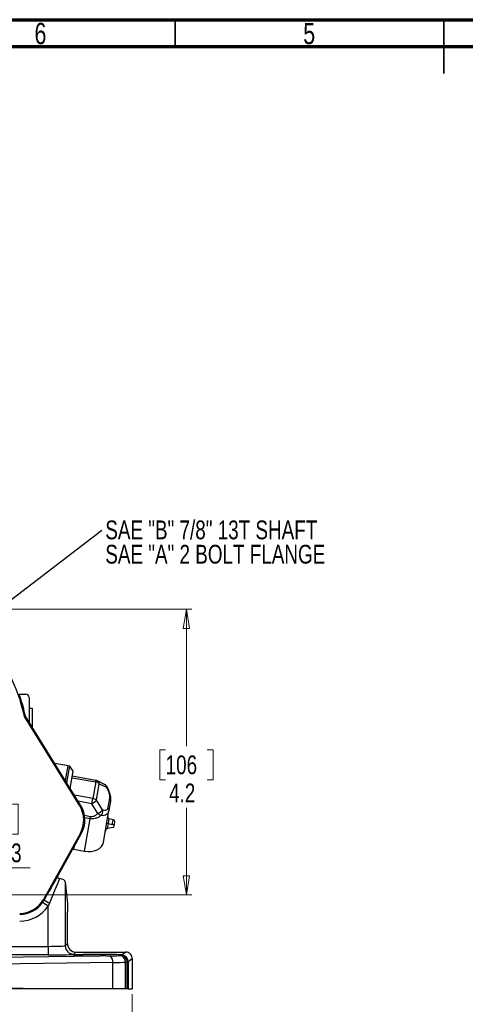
# Model space of a CAD drawing. Header units: inches. Extents: x 0.6 to 16.3, y 0.2 to 11.5.
# Tile 7 of 33: x 5.4 to 8.6, y 4.3 to 11.5. Entities that reach past the tile are written whole.
import ezdxf

# ---------------------------------------------------------------- set-up
doc = ezdxf.new("R2010")
doc.units = ezdxf.units.IN
doc.header["$MEASUREMENT"] = 0
doc.styles.add('SLDTEXTSTYLE0', font='TXT', dxfattribs={"width": 0.75})
doc.dimstyles.new('SLDDIMSTYLE3', dxfattribs={"dimtxt": 0.137795, "dimasz": 0.14, "dimexe": 0, "dimexo": 0.0625, "dimgap": 0.034449, "dimtad": 0, "dimtih": 1, "dimtoh": 1, "dimdec": 1, "dimlfac": 2, "dimrnd": 1e-09, "dimzin": 12, "dimdsep": 46, "dimtxsty": 'SLDTEXTSTYLE0', "dimblk1": 'CLOSED', "dimblk2": 'CLOSED', "dimsah": 1, "dimcen": 0.09, "dimadec": 0, "dimazin": 3, "dimtfac": 1, "dimtofl": 0, "dimtmove": 0, "dimatfit": 3, "dimldrblk": 'CLOSED', "dimfxl": 0, "dimfrac": 2, "dimtolj": 1, "dimtzin": 12, "dimarcsym": 0})
doc.dimstyles.new('SLDDIMSTYLE4', dxfattribs={"dimtxt": 0.137795, "dimasz": 0.14, "dimexe": 0, "dimexo": 0.0625, "dimgap": 0.034449, "dimtad": 0, "dimtih": 1, "dimtoh": 1, "dimdec": 1, "dimlfac": 2, "dimrnd": 1e-09, "dimzin": 12, "dimdsep": 46, "dimtxsty": 'SLDTEXTSTYLE0', "dimblk1": 'NONE', "dimblk2": 'CLOSED', "dimsah": 1, "dimcen": 0, "dimadec": 0, "dimazin": 3, "dimtfac": 1, "dimtdec": 1, "dimtmove": 0, "dimatfit": 3, "dimldrblk": 'NONE', "dimfxl": 0, "dimfrac": 2, "dimtolj": 1, "dimtzin": 12, "dimarcsym": 0})
doc.dimstyles.new('SLDDIMSTYLE5', dxfattribs={"dimtxt": 0.137795, "dimasz": 0.14, "dimexe": 0, "dimexo": 0.0625, "dimgap": 0.034449, "dimtad": 1, "dimdec": 1, "dimlfac": 2, "dimrnd": 1e-09, "dimzin": 4, "dimdsep": 46, "dimtxsty": 'SLDTEXTSTYLE0', "dimblk1": 'CLOSED', "dimblk2": 'CLOSED', "dimsah": 1, "dimcen": 0.09, "dimadec": 0, "dimazin": 1, "dimtfac": 1, "dimtofl": 0, "dimtmove": 0, "dimatfit": 3, "dimldrblk": 'CLOSED', "dimfxl": 0, "dimfrac": 2, "dimtolj": 1, "dimtzin": 12, "dimarcsym": 0})
doc.dimstyles.new('SLDDIMSTYLE7', dxfattribs={"dimtxt": 0.18, "dimasz": 0.03, "dimexe": 0, "dimexo": 0.0625, "dimgap": 0, "dimtad": 0, "dimtih": 1, "dimtoh": 1, "dimdec": 0, "dimrnd": 1e-09, "dimzin": 0, "dimdsep": 46, "dimtxsty": 'Standard', "dimblk1": 'DOT', "dimblk2": 'DOT', "dimsah": 1, "dimcen": 0.09, "dimadec": 0, "dimazin": 0, "dimtfac": 0.03, "dimtdec": 0, "dimtofl": 0, "dimtmove": 0, "dimatfit": 3, "dimldrblk": 'DOT', "dimfxl": 0, "dimfrac": 2, "dimtolj": 1, "dimtzin": 0, "dimarcsym": 0})

# ---------------------------------------------------------------- blocks, each defined once
blk = doc.blocks.new('_Closed')
at = {"color": 0, "linetype": 'ByBlock', "lineweight": -2}
for p, q in [((-1, 0.166667), (0, 0)), ((-1, 0.166667), (-1, -0.166667)), ((0, 0), (-1, -0.166667)), ((0, 0), (-1, 0))]:
    blk.add_line(p, q, dxfattribs=at)
blk = doc.blocks.new('_D_4')
at = {"color": 7, "linetype": 'Continuous', "lineweight": 0}
for p, q in [((4.202, 7.1734), (6.6192, 7.1734)), ((6.5798, 7.1734), (6.5798, 6.1705)), ((6.4271, 6.1426), (6.3851, 6.1426)), ((6.3851, 6.1426), (6.3851, 5.9238)), ((6.7325, 6.1426), (6.7745, 6.1426)), ((6.7745, 6.1426), (6.7745, 5.9238)), ((6.3851, 5.9238), (6.4271, 5.9238)), ((6.7745, 5.9238), (6.7325, 5.9238)), ((6.5798, 5.0789), (6.5798, 5.7176)), ((4.202, 5.0789), (6.6192, 5.0789))]:
    blk.add_line(p, q, dxfattribs=at)
at = {"color": 7, "linetype": 'Continuous', "lineweight": 18, "xscale": 0.14, "yscale": 0.14}
for p, rotation in [((6.5798, 7.1734, 0.8982), 90.0000000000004), ((6.5798, 5.0789, 0.8982), 270.0000000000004)]:
    blk.add_blockref('_Closed', p, dxfattribs=dict(at, rotation=rotation))
at = {"color": 7, "linetype": 'Continuous', "lineweight": 18, "char_height": 0.1378, "attachment_point": 1, "style": 'SLDTEXTSTYLE0'}
for s, insert in [('106', (6.4271, 6.1014)), ('4.2', (6.4525, 5.8953))]:
    blk.add_mtext(s, dxfattribs=dict(at, insert=insert))
blk = doc.blocks.new('_D_7')
at = {"color": 7, "linetype": 'Continuous', "lineweight": 0}
for p, q in [((3.6165, 6.7457), (4.7087, 5.5066)), ((5.1016, 5.744), (5.0596, 5.744)), ((5.0596, 5.744), (5.0596, 5.5252)), ((5.3052, 5.744), (5.3472, 5.744)), ((5.3472, 5.744), (5.3472, 5.5252)), ((4.7087, 5.5066), (4.9097, 5.2785)), ((5.0596, 5.5252), (5.1016, 5.5252)), ((5.3472, 5.5252), (5.3052, 5.5252)), ((4.9097, 5.2785), (5.4346, 5.2785))]:
    blk.add_line(p, q, dxfattribs=at)
at = {"color": 7, "linetype": 'Continuous', "lineweight": 18, "xscale": 0.14, "yscale": 0.14, "rotation": 131.3937990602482}
blk.add_blockref('_Closed', (4.7087, 5.5066, 0.8982), dxfattribs=at)
at = {"color": 7, "linetype": 'Continuous', "lineweight": 18, "char_height": 0.1378, "attachment_point": 1, "style": 'SLDTEXTSTYLE0'}
for s, insert in [('84', (5.1016, 5.7028)), ('%%c', (4.9722, 5.4561)), ('3.3', (5.1801, 5.4561))]:
    blk.add_mtext(s, dxfattribs=dict(at, insert=insert))
blk = doc.blocks.new('_None')
blk = doc.blocks.new('_D_9')
at = {"color": 7, "linetype": 'Continuous', "lineweight": 0}
for p, q in [((4.1626, 6.0868), (4.1626, 3.7199)), ((6.1833, 4.3503), (6.1833, 3.7199)), ((5.0507, 4.1842), (5.0087, 4.1842)), ((5.0087, 4.1842), (5.0087, 3.9654)), ((5.3561, 4.1842), (5.3981, 4.1842)), ((5.3981, 4.1842), (5.3981, 3.9654)), ((5.0087, 3.9654), (5.0507, 3.9654)), ((5.3981, 3.9654), (5.3561, 3.9654)), ((4.1626, 3.7593), (6.1833, 3.7593))]:
    blk.add_line(p, q, dxfattribs=at)
at = {"color": 7, "linetype": 'Continuous', "lineweight": 18, "xscale": 0.14, "yscale": 0.14, "rotation": 180.0000000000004}
blk.add_blockref('_Closed', (4.1626, 3.7593, 0.8982), dxfattribs=at)
at = {"color": 7, "linetype": 'Continuous', "lineweight": 18, "xscale": 0.14, "yscale": 0.14}
blk.add_blockref('_Closed', (6.1833, 3.7593, 0.8982), dxfattribs=at)
at = {"color": 7, "linetype": 'Continuous', "lineweight": 18, "char_height": 0.1378, "attachment_point": 1, "style": 'SLDTEXTSTYLE0'}
for s, insert in [('103', (5.0507, 4.1431)), ('4.0', (5.0761, 3.9369))]:
    blk.add_mtext(s, dxfattribs=dict(at, insert=insert))
blk = doc.blocks.new('SW_NOTE_0_2')
at = {"color": 0, "linetype": 'Continuous', "lineweight": 0, "char_height": 0.137795, "attachment_point": 1, "style": 'SLDTEXTSTYLE0'}
for s, insert in [('SAE "B" 7/8" 13T SHAFT', (0.0245, 0.0706)), ('SAE "A" 2 BOLT FLANGE', (0.0245, -0.1076))]:
    blk.add_mtext(s, dxfattribs=dict(at, insert=insert))
blk = doc.blocks.new('_Dot')
at = {"color": 0, "linetype": 'ByBlock', "lineweight": -2}
blk.add_line((-0.5, 0), (-1, 0), dxfattribs=at)
at = {"color": 0, "linetype": 'ByBlock', "const_width": 0.5}
blk.add_lwpolyline([(-0.25, 0, 1), (0.25, 0, 1)], format="xyb", close=True, dxfattribs=at)

msp = doc.modelspace()

# ---------------------------------------------------------------- linework, layer by layer
at = {"color": 7, "linetype": 'Continuous', "lineweight": 70}
for p, q in [((0.5906, 11.4961), (16.3386, 11.4961)), ((0.7874, 11.2992), (16.1417, 11.2992))]:
    msp.add_line(p, q, dxfattribs=at)
at = {"color": 7, "linetype": 'Continuous', "lineweight": 35}
for p, q in [((6.4961, 11.2992), (6.4961, 11.4961)), ((8.4646, 11.4961), (8.4646, 11.1024)), ((8.4646, 11.2992), (8.4646, 11.4961))]:
    msp.add_line(p, q, dxfattribs=at)
at = {"color": 7, "linetype": 'Continuous', "lineweight": 25}
for p, q in [((5.3547, 6.5504), (5.4029, 6.5504)), ((5.4278, 6.5254), (5.4278, 6.3449)), ((5.4518, 6.4449), (5.4278, 6.4449)), ((5.4518, 6.4445), (5.4518, 6.4449)), ((5.4518, 6.3058), (5.4518, 6.4445)), ((5.3928, 6.3862), (5.4003, 6.3892)), ((5.7978, 5.7322), (5.3928, 6.3862)), ((5.4278, 6.3449), (5.4002, 6.3894)), ((5.467, 6.2815), (5.4003, 6.3892)), ((5.467, 6.2815), (5.4427, 6.3209)), ((5.8045, 5.7364), (5.467, 6.2815)), ((5.7122, 6.0262), (5.6146, 6.0432)), ((5.693, 5.9165), (5.7122, 6.0262)), ((5.7091, 5.9307), (5.725, 6.0216)), ((5.725, 6.0216), (5.7122, 6.0262)), ((5.7502, 5.9858), (5.725, 6.0216)), ((5.7037, 5.8993), (5.7091, 5.9307)), ((5.7282, 5.8597), (5.7502, 5.9858)), ((5.9169, 5.9185), (5.7437, 5.9486)), ((5.9149, 5.9069), (5.8938, 5.7858)), ((5.9202, 5.7728), (5.9413, 5.8939)), ((5.9803, 5.8887), (5.9279, 5.9149)), ((5.9413, 5.8939), (5.9938, 5.8678)), ((5.8872, 5.7478), (5.8938, 5.7858)), ((6.016, 5.7889), (6.0038, 5.7189)), ((5.8045, 5.7364), (5.7978, 5.7322)), ((5.9317, 5.6765), (5.8872, 5.7478)), ((5.9648, 5.7015), (5.9202, 5.7728)), ((6.0241, 5.7672), (6.0119, 5.6972)), ((5.8331, 5.3992), (5.8745, 5.637)), ((5.8745, 5.637), (5.8776, 5.6546)), ((5.9715, 5.4649), (6.0119, 5.6972)), ((6.0114, 5.6357), (6.0054, 5.6016)), ((6.0418, 5.6305), (6.0114, 5.6357)), ((6.0054, 5.6016), (5.9956, 5.6033)), ((6.0054, 5.6016), (5.9991, 5.5655)), ((6.0042, 5.567), (6.04, 5.5748)), ((6.0054, 5.6016), (6.0358, 5.5963)), ((6.0358, 5.5963), (6.0418, 5.6305)), ((6.0492, 5.5829), (6.0552, 5.617)), ((5.8025, 5.531), (5.5319, 5.0453)), ((5.6415, 5.2258), (5.8094, 5.5272)), ((5.8094, 5.5272), (5.8025, 5.531)), ((5.7533, 5.4131), (5.7467, 5.4146)), ((5.7533, 5.4131), (5.8331, 5.3992)), ((5.6918, 5.1751), (5.6918, 4.7065)), ((5.6918, 5.1751), (5.7075, 5.0147)), ((5.526, 5.0241), (5.5374, 5.0422)), ((5.5669, 4.9954), (5.526, 5.0241)), ((5.5374, 5.0422), (5.5319, 5.0453)), ((5.577, 5.0179), (5.5669, 4.9954)), ((5.5669, 4.7017), (5.5669, 4.9954)), ((5.7075, 5.0147), (5.7075, 4.9522)), ((5.7075, 4.7222), (5.7075, 4.9522)), ((2.6897, 4.7017), (5.5669, 4.7017)), ((5.5669, 4.7017), (5.5669, 4.6392)), ((5.6918, 4.7065), (5.7075, 4.7222)), ((5.5669, 4.6392), (2.6897, 4.6392)), ((4.8988, 4.6176), (5.9483, 4.6325)), ((5.77, 4.6597), (5.7543, 4.644)), ((5.77, 4.6597), (6.1333, 4.6597)), ((6.1056, 4.632), (6.1039, 4.632)), ((6.1162, 4.6328), (6.1056, 4.632)), ((6.1061, 4.6393), (6.1333, 4.6597)), ((6.1172, 4.6329), (6.1162, 4.6328)), ((6.1216, 4.6336), (6.1172, 4.6329)), ((6.1333, 4.6597), (6.1333, 4.6597)), ((6.0401, 4.5835), (4.9226, 4.5676)), ((6.0401, 4.3897), (6.0401, 4.5835)), ((6.133, 4.5855), (6.133, 4.5855)), ((6.133, 4.3897), (6.133, 4.5855)), ((6.1348, 4.3897), (6.1348, 4.5856)), ((6.1472, 4.5863), (6.1472, 4.5863)), ((6.1472, 4.3897), (6.1472, 4.5863)), ((6.1483, 4.5864), (6.1483, 4.5864)), ((6.1483, 4.3897), (6.1483, 4.5864)), ((6.1833, 4.6097), (6.1532, 4.5872)), ((6.1532, 4.5872), (6.1532, 4.3897)), ((6.1833, 4.6097), (6.1833, 4.6097)), ((6.1833, 4.6097), (6.1833, 4.3897)), ((5.7527, 4.3897), (4.922, 4.3897)), ((4.9226, 4.4015), (5.7527, 4.3897)), ((6.0401, 4.3897), (5.7527, 4.3897)), ((6.133, 4.3897), (6.0401, 4.3897)), ((6.1348, 4.3897), (6.133, 4.3897)), ((6.1532, 4.3897), (6.1483, 4.3897)), ((6.1532, 4.3897), (6.1833, 4.3897))]:
    msp.add_line(p, q, dxfattribs=at)
at = {"color": 8, "linetype": 'Continuous', "lineweight": 25}
for p, q in [((5.7417, 5.9371), (5.9149, 5.9069)), ((5.9149, 5.9069), (5.9169, 5.9185)), ((5.8938, 5.7858), (5.7594, 5.8092)), ((5.8872, 5.7478), (5.7867, 5.7653)), ((5.8325, 5.6625), (5.8776, 5.6546)), ((5.8745, 5.637), (5.8348, 5.6439)), ((5.7567, 5.4327), (5.7533, 5.4131))]:
    msp.add_line(p, q, dxfattribs=at)
at = {"color": 7, "linetype": 'Continuous', "lineweight": 25, "flags": 128}
for points in [[(6.04, 5.5748), (6.0442, 5.5764), (6.0474, 5.5789), (6.0491, 5.5822), (6.0492, 5.5857), (6.0477, 5.5893), (6.0448, 5.5925), (6.0407, 5.5949), (6.0358, 5.5963)], [(5.8331, 5.3992), (5.8575, 5.3967), (5.8814, 5.3977), (5.9041, 5.402), (5.9247, 5.4096), (5.9423, 5.4201), (5.9563, 5.4332), (5.9661, 5.4483), (5.9715, 5.4649)]]:
    msp.add_lwpolyline(points, dxfattribs=at)
at = {"color": 7, "linetype": 'Continuous', "lineweight": 25}
for centre, radius, start, end in [((4.1626, 6.1261), 1.2574, 11.93742, 27.2768), ((4.1626, 6.1261), 1.2653, 12.00018, 18.66187), ((5.9056, 5.8531), 0.0547, 63.98581, 80.2432), ((5.9106, 5.8627), 0.0438, 45.40534, 64.2572), ((5.8845, 5.732), 0.0547, 63.98581, 80.2432), ((5.8895, 5.7416), 0.0438, 45.40534, 64.2572), ((5.629, 5.6277), 0.1986, 330.8844, 31.7687), ((5.629, 5.6277), 0.2065, 330.8844, 31.7687), ((5.8214, 5.8689), 0.1378, 298.48407, 315.79814), ((5.866, 5.7976), 0.1378, 298.48407, 315.79814), ((6.0109, 5.5362), 0.0315, 102.19679, 111.89651), ((6.0413, 5.6165), 0.0139, 1.86776, 87.84499), ((5.3584, 5.1419), 0.1986, 270, 330.8844), ((5.3584, 5.1419), 0.2048, 270, 324.89168), ((5.3584, 5.1419), 0.2548, 270, 324.89168), ((5.7202, 5.2956), 0.3124, 234.18814, 242.71916), ((5.7543, 4.7065), 0.0625, 180.04597, 269.95403), ((5.976, 4.5878), 0.0643, 356.11669, 40.98042), ((6.0822, 4.5861), 0.0507, 359.33836, 64.73352), ((6.1032, 4.5871), 0.05, 0.05829, 68.35409)]:
    msp.add_arc(centre, radius, start, end, dxfattribs=at)
at = {"color": 8, "linetype": 'Continuous', "lineweight": 25}
for centre, radius, start, end in [((5.9152, 5.8919), 0.0262, 4.39484, 61.27361), ((5.9676, 5.8657), 0.0263, 4.4089, 60.96392)]:
    msp.add_arc(centre, radius, start, end, dxfattribs=at)
at = {"color": 7, "linetype": 'Continuous', "lineweight": 25}
for centre, major_axis, ratio, start_param, end_param in [((4.1641, 6.1261), (1.2639, 0), 0.999999, 0.326102, 0.342329), ((5.4029, 6.5254), (0, 0.025), 0.998782, 4.712389, 6.283185), ((6.0138, 5.6497), (-0.0024, -0.0139), 0.707107, 4.712389, 6.283185), ((5.5232, 5.0042), (0.1749, 0.3144), 0.016976, 0.865252, 1.459185), ((5.5669, 4.9799), (0.1249, 0.3145), 0.013712, 0.804682, 1.45519), ((5.6425, 5.2258), (0.0131, 0.0235), 0.030499, 1.587802, 2.367143), ((5.5669, 5.1743), (0.125, 0), 0.267949, 0.02618, 0.839185), ((5.5669, 4.7066), (0.125, 0), 0.039279, 4.712389, 6.257005), ((5.77, 4.7222), (0.0442, 0.0442), 0.999315, 2.356537, 3.926648), ((5.5669, 4.6441), (0.1875, 0), 0.026186, 4.712389, 6.257005), ((5.9368, 4.6373), (0.185, 0), 0.026186, 0.4149, 4.774885), ((5.9368, 4.5873), (0.2165, 0), 0.020139, 5.209808, 5.845887), ((5.8439, 4.5885), (0.3191, 0), 0.022083, 5.845513, 5.859511), ((5.8607, 4.5878), (0.2945, 0), 0.02174, 6.050518, 6.0672), ((5.9368, 4.5873), (0.2165, 0), 0.020139, 6.06689, 6.248279)]:
    msp.add_ellipse(centre, major_axis=major_axis, ratio=ratio, start_param=start_param, end_param=end_param, dxfattribs=at)
for points, knots in [([(5.4427, 6.3209), (5.4391, 6.327), (5.4342, 6.335), (5.4294, 6.3432), (5.4275, 6.3466), (5.4272, 6.3473), (5.4271, 6.3476)], [0, 0, 0, 0, 0.539887, 0.717751, 0.8972, 1, 1, 1, 1]), ([(5.9276, 5.9145), (5.9265, 5.9152), (5.9237, 5.917), (5.9199, 5.9181), (5.9174, 5.9183), (5.9169, 5.9183)], [0, 0, 0, 0, 0.343354, 0.868293, 1, 1, 1, 1]), ([(5.9971, 5.8729), (5.9955, 5.8752), (5.9919, 5.8806), (5.9859, 5.8861), (5.9813, 5.8879), (5.9801, 5.8883)], [0, 0, 0, 0, 0.364996, 0.836491, 1, 1, 1, 1]), ([(5.9938, 5.8678), (5.995, 5.8689), (5.9975, 5.8714), (5.9972, 5.8723), (5.9971, 5.8728)], [0, 0, 0, 0, 0.489604, 1, 1, 1, 1]), ([(5.9938, 5.8678), (5.9982, 5.8593), (6.0063, 5.844), (6.0138, 5.8215), (6.0172, 5.8029), (6.0164, 5.7934), (6.016, 5.7889)], [0, 0, 0, 0, 0.318086, 0.578862, 0.799636, 1, 1, 1, 1]), ([(6.0239, 5.766), (6.0247, 5.7734), (6.0263, 5.7889), (6.0215, 5.816), (6.0118, 5.8451), (6.002, 5.8636), (5.9969, 5.8732)], [0, 0, 0, 0, 0.223024, 0.46498, 0.72326, 1, 1, 1, 1]), ([(6.016, 5.7889), (6.0174, 5.7873), (6.0203, 5.784), (6.0231, 5.7785), (6.0246, 5.7728), (6.0243, 5.769), (6.0241, 5.7672)], [0, 0, 0, 0, 0.240896, 0.490924, 0.745622, 1, 1, 1, 1]), ([(6.0038, 5.7189), (6.0027, 5.715), (6.0005, 5.7069), (5.9926, 5.6997), (5.9806, 5.6968), (5.9704, 5.6998), (5.9648, 5.7015)], [0, 0, 0, 0, 0.200475, 0.421247, 0.682034, 1, 1, 1, 1]), ([(5.9525, 5.66), (5.9459, 5.6553), (5.9331, 5.6463), (5.9126, 5.6385), (5.8929, 5.635), (5.8806, 5.6363), (5.8745, 5.637)], [0, 0, 0, 0, 0.292303, 0.557649, 0.782589, 1, 1, 1, 1]), ([(5.8776, 5.6546), (5.8816, 5.6543), (5.8897, 5.6535), (5.9032, 5.6568), (5.9179, 5.6641), (5.9269, 5.6722), (5.9317, 5.6765)], [0, 0, 0, 0, 0.19305, 0.39655, 0.678702, 1, 1, 1, 1]), ([(5.9525, 5.66), (5.9494, 5.662), (5.9432, 5.666), (5.9356, 5.673), (5.9317, 5.6765)], [0, 0, 0, 0, 0.5, 1, 1, 1, 1]), ([(6.0119, 5.6972), (6.0102, 5.691), (6.0068, 5.6785), (5.9941, 5.6659), (5.9762, 5.6584), (5.9607, 5.6595), (5.9525, 5.66)], [0, 0, 0, 0, 0.224954, 0.458865, 0.715386, 1, 1, 1, 1]), ([(5.9635, 5.6797), (5.9635, 5.6797), (5.9634, 5.6797), (5.9634, 5.6796), (5.9634, 5.6796), (5.9634, 5.6796), (5.9634, 5.6795), (5.9633, 5.6793), (5.9632, 5.6788), (5.9629, 5.678), (5.9624, 5.6764), (5.9611, 5.6732), (5.9583, 5.6672), (5.9548, 5.6629), (5.9525, 5.66)], [0, 0, 0, 0, 0.000246, 0.000666, 0.002022, 0.004035, 0.008059, 0.016107, 0.032203, 0.064389, 0.128722, 0.257061, 0.511171, 1, 1, 1, 1]), ([(5.9991, 5.5655), (5.9978, 5.5647), (5.9942, 5.5629), (5.9891, 5.5565), (5.9864, 5.5499), (5.9855, 5.5455), (5.9854, 5.5448), (5.9854, 5.5448)], [0, 0, 0, 0, 0.186249, 0.490118, 0.92321, 0.994386, 1, 1, 1, 1]), ([(5.6326, 5.2104), (5.6325, 5.2093), (5.6323, 5.2069), (5.6376, 5.2032), (5.6446, 5.2006), (5.6495, 5.1994), (5.6504, 5.1992)], [0, 0, 0, 0, 0.261991, 0.578176, 0.927815, 1, 1, 1, 1]), ([(6.0245, 4.63), (6.0245, 4.63), (6.0155, 4.6299), (5.9966, 4.6303), (5.9708, 4.6321), (5.9544, 4.6324), (5.9483, 4.6325)], [0, 0, 0, 0, 0.002521, 0.381406, 0.771453, 1, 1, 1, 1]), ([(6.1039, 4.632), (6.0991, 4.6317), (6.0893, 4.6313), (6.0643, 4.6306), (6.04, 4.6302), (6.0245, 4.63)], [0, 0, 0, 0, 0.260093, 0.527555, 1, 1, 1, 1]), ([(6.1348, 4.5856), (6.1341, 4.5921), (6.1326, 4.6051), (6.1221, 4.6216), (6.1117, 4.6293), (6.1059, 4.6319), (6.1056, 4.632)], [0, 0, 0, 0, 0.326621, 0.653242, 0.979863, 1, 1, 1, 1]), ([(6.1061, 4.6393), (6.1102, 4.6385), (6.1204, 4.6367), (6.1212, 4.6348), (6.1216, 4.6336)], [0, 0, 0, 0, 0.403312, 1, 1, 1, 1]), ([(6.1472, 4.5863), (6.1466, 4.5919), (6.1455, 4.6032), (6.137, 4.6181), (6.1265, 4.6279), (6.1189, 4.6315), (6.1162, 4.6328)], [0, 0, 0, 0, 0.2824606, 0.5649212, 0.8473826, 1, 1, 1, 1]), ([(6.1483, 4.5864), (6.1475, 4.5929), (6.146, 4.606), (6.1347, 4.6225), (6.1237, 4.6302), (6.1175, 4.6327), (6.1172, 4.6329)], [0, 0, 0, 0, 0.327853, 0.655706, 0.983559, 1, 1, 1, 1]), ([(6.1833, 4.6097), (6.1827, 4.6153), (6.1816, 4.6266), (6.173, 4.6416), (6.1603, 4.6528), (6.1463, 4.6588), (6.137, 4.6594), (6.1333, 4.6597)], [0, 0, 0, 0, 0.214662, 0.429328, 0.643914, 0.858522, 1, 1, 1, 1]), ([(6.1472, 4.5863), (6.1467, 4.5863), (6.1449, 4.5861), (6.1411, 4.5859), (6.1369, 4.5857), (6.1348, 4.5856)], [0, 0, 0, 0, 0.161688, 0.589024, 1, 1, 1, 1]), ([(6.1472, 4.3897), (6.1454, 4.3897), (6.1421, 4.3897), (6.137, 4.3897), (6.1348, 4.3897)], [0, 0, 0, 0, 0.559957, 1, 1, 1, 1])]:
    msp.add_open_spline(points, degree=3, knots=knots, dxfattribs=at)
for points in [[(6.0038, 5.7189), (6.0053, 5.7172), (6.0083, 5.7139), (6.011, 5.7084), (6.0124, 5.7027), (6.0121, 5.699), (6.0119, 5.6972)], [(5.9648, 5.7015), (5.9652, 5.698), (5.9661, 5.6908), (5.9643, 5.6834), (5.9635, 5.6797)]]:
    msp.add_open_spline(points, degree=3, dxfattribs=at)

# ---------------------------------------------------------------- block references
at = {"color": 7, "linetype": 'Continuous', "lineweight": 0}
msp.add_blockref('SW_NOTE_0_2', (5.9608, 7.7535), dxfattribs=at)

# ---------------------------------------------------------------- texts
at = {"color": 7, "linetype": 'Continuous', "lineweight": 0, "char_height": 0.1562, "attachment_point": 2, "style": 'SLDTEXTSTYLE0'}
for s, insert in [('6', (5.5102, 11.4728)), ('5', (7.4787, 11.4728))]:
    msp.add_mtext(s, dxfattribs=dict(at, insert=insert))

# ---------------------------------------------------------------- dimensions: what is measured, and where the dimension line sits
at = {"color": 7, "linetype": 'Continuous', "lineweight": 18}
dim = msp.add_linear_dim(base=(6.5798, 5.0789), p1=(4.1626, 7.1734), p2=(4.1626, 5.0789), angle=90, dimstyle='SLDDIMSTYLE3', dxfattribs=at)
dim.commit()
dim.dimension.update_dxf_attribs({"geometry": '_D_4', "text_midpoint": (6.5798, 5.9441), "dimtype": 160})
dim = msp.add_diameter_dim_2p(p1=(3.6165, 6.7457), p2=(4.7087, 5.5066), dimstyle='SLDDIMSTYLE4', dxfattribs=at)
dim.commit()
dim.dimension.update_dxf_attribs({"geometry": '_D_7', "text_midpoint": (5.2034, 5.5252), "dimtype": 163})
dim = msp.add_linear_dim(base=(6.1833, 3.7593), p1=(4.1626, 6.1261), p2=(6.1833, 4.3897), dimstyle='SLDDIMSTYLE5', dxfattribs=at)
dim.commit()
dim.dimension.update_dxf_attribs({"geometry": '_D_9', "text_midpoint": (5.2034, 3.7593), "dimtype": 160})

# ---------------------------------------------------------------- leaders
at = {"color": 7, "linetype": 'Continuous', "lineweight": 0}
msp.add_leader([(4.8839, 6.9294), (5.9608, 7.7535)], dimstyle='SLDDIMSTYLE7', dxfattribs=at)

doc.saveas('drawing.dxf')
